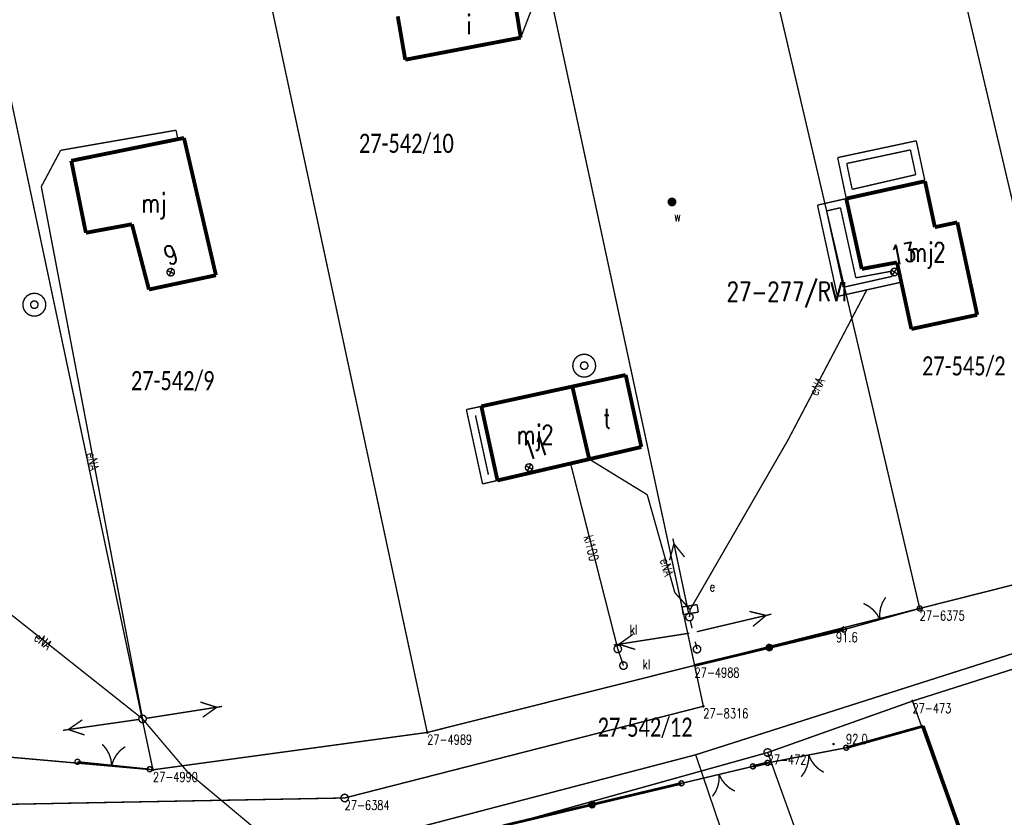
# Model space of a CAD drawing. Header units: metres. Extents: x 7542868 to 7543897, y 5828496 to 5830561.
# Tile 69 of 122: x 7543310 to 7543374, y 5830235 to 5830287. Entities that reach past the tile are written whole.
import ezdxf
from ezdxf.enums import TextEntityAlignment as Align

# ---------------------------------------------------------------- set-up
doc = ezdxf.new("R2010")
doc.units = ezdxf.units.M
doc.header["$MEASUREMENT"] = 0
for name, color, linetype in [('ADRESY_EADTD_T_0', 7, 'Continuous'), ('ADRESY_EAPADR_T_0', 7, 'Continuous'), ('BDOT500_KTOK_L_1', 7, 'Continuous'), ('BDOT500_KTOK_L_4', 7, 'Continuous'), ('BDOT500_RTPW_T_0', 7, 'Continuous'), ('BUDYNKI_EGBB_E_T_0', 7, 'Continuous'), ('BUDYNKI_EGBB_L_0', 7, 'Continuous'), ('BUDYNKI_EGBE_L_0', 7, 'Continuous'), ('GESUT_SUPE_E_T_3', 7, 'Continuous'), ('GESUT_SUPE_L_3', 7, 'Continuous'), ('GESUT_SUPK_E_T_1', 7, 'Continuous'), ('GESUT_SUPK_L_1', 7, 'Continuous'), ('GESUT_SUPP_L_6', 7, 'Continuous'), ('GESUT_SUSM_L_4', 7, 'Continuous'), ('GESUT_SUSM_T_3', 7, 'Continuous'), ('GESUT_SUUE_E_T_2', 7, 'Continuous'), ('GESUT_SUUE_T_3', 7, 'Continuous'), ('GESUT_SUUK_E_T_3', 7, 'Continuous'), ('GESUT_SUUK_T_2', 7, 'Continuous'), ('GESUT_SUUK_T_4', 7, 'Continuous'), ('GESUT_SUUW_E_T_8', 7, 'Continuous'), ('GESUT_SUUW_T_1', 7, 'Continuous'), ('GESUT_SUUW_T_11', 7, 'Continuous'), ('GLOWNA_BAZA_DZIALKI', 7, 'Continuous'), ('GLOWNA_BAZA_NUMERY_PUNKTOW', 7, 'Continuous'), ('GLOWNA_BAZA_PUNKTY', 7, 'Continuous'), ('SZUMIN_511-1_DROGA_POM_UZUPEL__', 7, 'Continuous')]:
    doc.layers.add(name, color=color, linetype=linetype)
doc.layers.add('Numery_dzialek', color=7, linetype='Continuous', lineweight=13)
doc.styles.add('Legend', font='calibri.ttf')
doc.styles.add('STYL_ARIAL', font='simplex', dxfattribs={"width": 0.75, "oblique": 0.1})

msp = doc.modelspace()

# ---------------------------------------------------------------- linework, layer by layer
at = {"layer": 'ADRESY_EAPADR_T_0', "color": 7, "const_width": 0.09}
for points in [[(7543319.7539, 5830270.7782), (7543319.8945, 5830270.787), (7543320.0175, 5830270.7184), (7543320.0839, 5830270.5942), (7543320.0726, 5830270.4538), (7543319.9872, 5830270.3418), (7543319.8548, 5830270.2937), (7543319.7174, 5830270.3249), (7543319.6187, 5830270.4254), (7543319.59, 5830270.5633), (7543319.6404, 5830270.6948), (7543319.7539, 5830270.7782)], [(7543320.0656, 5830270.4374), (7543319.6127, 5830270.6491)], [(7543319.7333, 5830270.3168), (7543319.9451, 5830270.7697)], [(7543367.0456, 5830270.7972), (7543367.1861, 5830270.7857), (7543367.298, 5830270.7002), (7543367.3459, 5830270.5678), (7543367.3146, 5830270.4304), (7543367.214, 5830270.3318), (7543367.0761, 5830270.3032), (7543366.9446, 5830270.3537), (7543366.8613, 5830270.4673), (7543366.8526, 5830270.6079), (7543366.9214, 5830270.7309), (7543367.0456, 5830270.7972)], [(7543367.3053, 5830270.4152), (7543366.8874, 5830270.6896)], [(7543366.9592, 5830270.3434), (7543367.2336, 5830270.7613)], [(7543343.1635, 5830258.0218), (7543343.3043, 5830258.0263), (7543343.4252, 5830257.954), (7543343.4878, 5830257.8279), (7543343.4723, 5830257.6879), (7543343.3835, 5830257.5785), (7543343.2497, 5830257.5344), (7543343.1134, 5830257.5697), (7543343.0177, 5830257.6731), (7543342.9932, 5830257.8118), (7543343.0475, 5830257.9418), (7543343.1635, 5830258.0218)], [(7543343.4648, 5830257.6717), (7543343.0185, 5830257.8969)], [(7543343.129, 5830257.5612), (7543343.3543, 5830258.0075)]]:
    msp.add_lwpolyline(points, dxfattribs=at)
at = {"layer": 'BDOT500_KTOK_L_1', "color": 7, "const_width": 0.09}
for points in [[(7543366.1508, 5830247.8543), (7543366.1363, 5830248.238), (7543366.1954, 5830248.6175), (7543366.326, 5830248.9786), (7543366.5232, 5830249.3082)], [(7543365.0785, 5830248.9044), (7543365.418, 5830248.7249), (7543365.7169, 5830248.4837), (7543365.9642, 5830248.1899), (7543366.1508, 5830247.8543)], [(7543366.8731, 5830248.0561), (7543368.7497, 5830248.5806)], [(7543368.6152, 5830248.4766), (7543368.5798, 5830248.5874), (7543368.6239, 5830248.695), (7543368.7269, 5830248.749), (7543368.8405, 5830248.7243), (7543368.9116, 5830248.6323), (7543368.9069, 5830248.5161), (7543368.8287, 5830248.4301), (7543368.7134, 5830248.4145), (7543368.6152, 5830248.4766)], [(7543365.4284, 5830247.6524), (7543366.8731, 5830248.0561)], [(7543363.6581, 5830247.0913), (7543363.6228, 5830247.2021), (7543363.6669, 5830247.3097), (7543363.7699, 5830247.3637), (7543363.8835, 5830247.339), (7543363.9546, 5830247.2469), (7543363.9499, 5830247.1308), (7543363.8717, 5830247.0447), (7543363.7564, 5830247.0292), (7543363.6581, 5830247.0913)], [(7543363.7926, 5830247.1953), (7543365.6692, 5830247.7197)], [(7543315.3713, 5830239.7054), (7543315.6212, 5830239.4139), (7543315.8109, 5830239.0799), (7543315.9332, 5830238.7159), (7543315.9837, 5830238.3352)], [(7543315.9837, 5830238.3352), (7543316.1109, 5830238.6975), (7543316.3051, 5830239.0289), (7543316.559, 5830239.317), (7543316.8633, 5830239.5512)], [(7543363.817, 5830239.3781), (7543363.7817, 5830239.4889), (7543363.8258, 5830239.5964), (7543363.9287, 5830239.6505), (7543364.0424, 5830239.6257), (7543364.1135, 5830239.5337), (7543364.1088, 5830239.4175), (7543364.0305, 5830239.3315), (7543363.9153, 5830239.3159), (7543363.817, 5830239.3781)], [(7543360.7663, 5830238.8675), (7543358.8084, 5830238.4898)], [(7543362.2391, 5830239.1517), (7543360.7663, 5830238.8675)], [(7543361.5027, 5830239.0096), (7543361.4857, 5830238.6259), (7543361.3957, 5830238.2526), (7543361.236, 5830237.9034), (7543361.0125, 5830237.5911)], [(7543362.4854, 5830237.8752), (7543362.1618, 5830238.0819), (7543361.8836, 5830238.3467), (7543361.6612, 5830238.6598), (7543361.5027, 5830239.0096)], [(7543363.9515, 5830239.482), (7543361.9936, 5830239.1043)], [(7543313.6164, 5830238.462), (7543313.5811, 5830238.5728), (7543313.6252, 5830238.6804), (7543313.7282, 5830238.7345), (7543313.8418, 5830238.7097), (7543313.9129, 5830238.6177), (7543313.9082, 5830238.5015), (7543313.83, 5830238.4155), (7543313.7147, 5830238.3999), (7543313.6164, 5830238.462)], [(7543313.7509, 5830238.566), (7543315.4863, 5830238.3866)], [(7543315.2376, 5830238.4123), (7543316.7297, 5830238.2581)], [(7543316.7297, 5830238.2581), (7543318.4651, 5830238.0787)], [(7543318.3306, 5830237.9748), (7543318.2952, 5830238.0856), (7543318.3393, 5830238.1932), (7543318.4423, 5830238.2472), (7543318.5559, 5830238.2224), (7543318.627, 5830238.1304), (7543318.6223, 5830238.0142), (7543318.5441, 5830237.9282), (7543318.4288, 5830237.9127), (7543318.3306, 5830237.9748)], [(7543357.8589, 5830238.2641), (7543356.132, 5830237.8536)], [(7543357.7244, 5830238.1601), (7543357.689, 5830238.2709), (7543357.7332, 5830238.3785), (7543357.8361, 5830238.4326), (7543357.9498, 5830238.4078), (7543358.0209, 5830238.3158), (7543358.0162, 5830238.1996), (7543357.9379, 5830238.1136), (7543357.8227, 5830238.098), (7543357.7244, 5830238.1601)], [(7543358.6739, 5830238.3858), (7543358.6385, 5830238.4966), (7543358.6827, 5830238.6042), (7543358.7856, 5830238.6583), (7543358.8992, 5830238.6335), (7543358.9704, 5830238.5415), (7543358.9657, 5830238.4253), (7543358.8874, 5830238.3393), (7543358.7722, 5830238.3237), (7543358.6739, 5830238.3858)], [(7543356.3753, 5830237.9114), (7543354.9159, 5830237.5645)], [(7543355.6456, 5830237.738), (7543355.645, 5830237.3539), (7543355.5711, 5830236.9771), (7543355.4265, 5830236.6213), (7543355.2166, 5830236.2997)], [(7543356.6759, 5830236.6466), (7543356.3437, 5830236.8394), (7543356.0545, 5830237.092), (7543355.8189, 5830237.3953), (7543355.6456, 5830237.738)], [(7543353.0545, 5830237.05), (7543353.0192, 5830237.1608), (7543353.0633, 5830237.2684), (7543353.1663, 5830237.3225), (7543353.2799, 5830237.2977), (7543353.351, 5830237.2057), (7543353.3463, 5830237.0895), (7543353.2681, 5830237.0035), (7543353.1528, 5830236.9879), (7543353.0545, 5830237.05)], [(7543354.9159, 5830237.5645), (7543353.189, 5830237.154)]]:
    msp.add_lwpolyline(points, dxfattribs=at)
at = {"layer": 'BDOT500_KTOK_L_4', "color": 7, "const_width": 0.175}
for points in [[(7543358.923, 5830246.0265), (7543363.7926, 5830247.1953)], [(7543354.0533, 5830244.8576), (7543358.923, 5830246.0265)], [(7543358.7885, 5830245.9225), (7543358.7531, 5830246.0333), (7543358.7972, 5830246.1409), (7543358.9002, 5830246.1949), (7543359.0138, 5830246.1701), (7543359.0849, 5830246.0781), (7543359.0803, 5830245.9619), (7543359.002, 5830245.8759), (7543358.8868, 5830245.8604), (7543358.7885, 5830245.9225)], [(7543363.9515, 5830239.482), (7543368.9961, 5830240.8968)], [(7543368.9961, 5830240.8968), (7543371.4909, 5830233.8909)], [(7543357.8589, 5830238.2641), (7543358.8084, 5830238.4898)], [(7543347.3517, 5830235.7664), (7543353.189, 5830237.154)], [(7543341.5144, 5830234.3787), (7543347.3517, 5830235.7664)], [(7543347.2172, 5830235.6624), (7543347.1818, 5830235.7732), (7543347.226, 5830235.8808), (7543347.3289, 5830235.9348), (7543347.4425, 5830235.9101), (7543347.5137, 5830235.818), (7543347.509, 5830235.7019), (7543347.4307, 5830235.6158), (7543347.3155, 5830235.6003), (7543347.2172, 5830235.6624)]]:
    msp.add_lwpolyline(points, dxfattribs=at)
at = {"layer": 'BDOT500_RTPW_T_0', "color": 7, "const_width": 0.075}
for points in [[(7543362.6255, 5830246.8873), (7543362.6123, 5830246.8555), (7543362.5805, 5830246.8423), (7543362.5487, 5830246.8555), (7543362.5355, 5830246.8873), (7543362.5487, 5830246.9192), (7543362.5805, 5830246.9323), (7543362.6123, 5830246.9192), (7543362.6255, 5830246.8873)], [(7543363.1655, 5830239.72), (7543363.1523, 5830239.6882), (7543363.1205, 5830239.675), (7543363.0887, 5830239.6882), (7543363.0755, 5830239.72), (7543363.0887, 5830239.7518), (7543363.1205, 5830239.765), (7543363.1523, 5830239.7518), (7543363.1655, 5830239.72)]]:
    msp.add_lwpolyline(points, dxfattribs=at)
at = {"layer": 'BUDYNKI_EGBB_L_0', "color": 34, "const_width": 0.25}
for points in [[(7543341.9018, 5830290.76), (7543342.696, 5830285.8647)], [(7543335.1549, 5830284.422), (7543334.665, 5830287.259)], [(7543342.696, 5830285.8647), (7543335.1549, 5830284.422)], [(7543313.3454, 5830277.8211), (7543320.7062, 5830279.3125)], [(7543320.7062, 5830279.3125), (7543322.791, 5830270.3438)], [(7543314.2983, 5830273.117), (7543313.3454, 5830277.8211)], [(7543363.9525, 5830275.3512), (7543369.0954, 5830276.4872)], [(7543369.0954, 5830276.4872), (7543369.738, 5830273.484)], [(7543364.963, 5830270.756), (7543363.9525, 5830275.3512)], [(7543317.307, 5830273.6761), (7543314.2983, 5830273.117)], [(7543318.4168, 5830269.4132), (7543317.307, 5830273.6761)], [(7543369.738, 5830273.484), (7543371.204, 5830273.799)], [(7543371.204, 5830273.799), (7543372.504, 5830267.757)], [(7543367.266, 5830271.183), (7543364.963, 5830270.756)], [(7543368.202, 5830266.832), (7543367.266, 5830271.183)], [(7543322.791, 5830270.3438), (7543318.4168, 5830269.4132)], [(7543372.504, 5830267.757), (7543368.202, 5830266.832)], [(7543349.5505, 5830263.8292), (7543346.0652, 5830263.0748)], [(7543349.5505, 5830263.8292), (7543350.5734, 5830259.1256)], [(7543346.0652, 5830263.0748), (7543340.1233, 5830261.7832)], [(7543346.0652, 5830263.0748), (7543347.1684, 5830258.3317)], [(7543341.1772, 5830256.9398), (7543340.1233, 5830261.7832)], [(7543347.1684, 5830258.3317), (7543350.5734, 5830259.1256)], [(7543341.1772, 5830256.9398), (7543347.1684, 5830258.3317)]]:
    msp.add_lwpolyline(points, dxfattribs=at)
at = {"layer": 'BUDYNKI_EGBE_L_0', "color": 7, "const_width": 0.09}
for points in [[(7543363.3919, 5830278.0291), (7543368.5251, 5830279.125)], [(7543368.5251, 5830279.125), (7543369.0831, 5830276.5385)], [(7543363.9833, 5830277.6441), (7543368.1416, 5830278.5318)], [(7543368.1416, 5830278.5318), (7543368.4905, 5830276.9146)], [(7543363.9525, 5830275.3512), (7543363.3919, 5830278.0291)], [(7543364.3372, 5830275.9535), (7543363.9833, 5830277.6441)], [(7543368.4905, 5830276.9146), (7543364.3372, 5830275.9535)], [(7543369.0831, 5830276.5385), (7543363.9525, 5830275.3512)], [(7543362.074, 5830274.9246), (7543363.9525, 5830275.3512)], [(7543363.3747, 5830268.9597), (7543362.074, 5830274.9246)], [(7543363.9525, 5830275.3512), (7543364.963, 5830270.756)], [(7543362.6681, 5830274.5468), (7543363.5723, 5830274.7521)], [(7543363.7562, 5830269.5573), (7543362.6681, 5830274.5468)], [(7543363.5723, 5830274.7521), (7543364.5786, 5830270.1762)], [(7543364.963, 5830270.756), (7543367.266, 5830271.183)], [(7543367.266, 5830271.183), (7543367.5439, 5830269.8914)], [(7543364.5786, 5830270.1762), (7543366.8794, 5830270.6028)], [(7543366.8794, 5830270.6028), (7543366.9507, 5830270.2712)], [(7543367.5439, 5830269.8914), (7543363.3747, 5830268.9597)], [(7543366.9507, 5830270.2712), (7543363.7562, 5830269.5573)], [(7543339.145, 5830261.57), (7543340.1233, 5830261.7832)], [(7543340.202, 5830256.713), (7543339.145, 5830261.57)], [(7543340.1233, 5830261.7832), (7543341.1772, 5830256.9398)], [(7543339.7399, 5830261.1879), (7543339.7411, 5830261.1882)], [(7543340.5827, 5830257.3149), (7543339.7399, 5830261.1879)], [(7543339.7411, 5830261.1882), (7543340.5838, 5830257.3151)], [(7543341.1772, 5830256.9398), (7543340.202, 5830256.713)], [(7543340.5838, 5830257.3151), (7543340.5827, 5830257.3149)]]:
    msp.add_lwpolyline(points, dxfattribs=at)
at = {"layer": 'GESUT_SUPE_L_3', "color": 1, "const_width": 0.09}
for points in [[(7543342.696, 5830285.8647), (7543346.8153, 5830296.6128)], [(7543312.6526, 5830278.5044), (7543320.1873, 5830279.8162)], [(7543320.1873, 5830279.8162), (7543320.3164, 5830279.1792)], [(7543311.3889, 5830276.1352), (7543312.6526, 5830278.5044)], [(7543318.0021, 5830241.366), (7543311.3889, 5830276.1352)], [(7543360.1418, 5830259.5723), (7543365.2988, 5830269.3971)], [(7543353.7579, 5830248.5061), (7543360.1418, 5830259.5723)], [(7543347.1684, 5830258.3317), (7543350.9552, 5830256.0078)], [(7543350.9552, 5830256.0078), (7543352.76, 5830249.6094)], [(7543318.0021, 5830241.366), (7543301.0559, 5830254.81)], [(7543353.6597, 5830248.2604), (7543352.6274, 5830253.1527)], [(7543352.4169, 5830251.7285), (7543352.6997, 5830252.8102)], [(7543353.3954, 5830251.935), (7543352.6997, 5830252.8102)], [(7543352.76, 5830249.6094), (7543353.7579, 5830248.5061)], [(7543353.7113, 5830248.0157), (7543353.7579, 5830248.5061)], [(7543354.1938, 5830247.0592), (7543359.0601, 5830248.2076)], [(7543357.6314, 5830248.3841), (7543358.7195, 5830248.1272)], [(7543357.8611, 5830247.4109), (7543358.7195, 5830248.1272)], [(7543348.7638, 5830246.1886), (7543353.7035, 5830246.963)], [(7543349.1096, 5830246.2428), (7543350.0201, 5830246.8917)], [(7543349.1096, 5830246.2428), (7543350.175, 5830245.9038)], [(7543318.2491, 5830241.4047), (7543323.1887, 5830242.1791)], [(7543321.7776, 5830242.464), (7543322.843, 5830242.1249)], [(7543321.9325, 5830241.4761), (7543322.843, 5830242.1249)], [(7543312.8055, 5830240.6191), (7543317.7546, 5830241.3305)], [(7543313.1519, 5830240.6689), (7543314.0706, 5830241.3061)], [(7543318.0021, 5830241.366), (7543320.9669, 5830237.8661)], [(7543313.1519, 5830240.6689), (7543314.2129, 5830240.3163)], [(7543320.9669, 5830237.8661), (7543329.1156, 5830231.0519)]]:
    msp.add_lwpolyline(points, dxfattribs=at)
at = {"layer": 'GESUT_SUPK_L_1', "color": 34, "const_width": 0.09}
for points in [[(7543349.0351, 5830245.9329), (7543345.9501, 5830258.0487)], [(7543345.9501, 5830258.0487), (7543349.0351, 5830245.9329)], [(7543349.4027, 5830244.8453), (7543349.0351, 5830245.9329)], [(7543349.0351, 5830245.9329), (7543349.4027, 5830244.8453)]]:
    msp.add_lwpolyline(points, dxfattribs=at)
at = {"layer": 'GESUT_SUPP_L_6', "color": 30, "const_width": 0.09}
for points in [[(7543354.1202, 5830239.0207), (7543392.495, 5830251.2702)], [(7543324.1873, 5830231.1875), (7543354.1202, 5830239.0207)], [(7543354.1202, 5830239.0207), (7543363.8053, 5830210.503)]]:
    msp.add_lwpolyline(points, dxfattribs=at)
at = {"layer": 'GESUT_SUSM_L_4', "color": 7, "const_width": 0.09}
for points in [[(7543353.5135, 5830247.8629), (7543353.4622, 5830247.9941), (7543353.49, 5830248.1322), (7543353.5881, 5830248.2333), (7543353.7253, 5830248.2654), (7543353.858, 5830248.2182), (7543353.9441, 5830248.1067), (7543353.9564, 5830247.9664), (7543353.8908, 5830247.8417), (7543353.7682, 5830247.7723), (7543353.6275, 5830247.7802), (7543353.5135, 5830247.8629)], [(7543353.7687, 5830247.7724), (7543353.8835, 5830247.2858)], [(7543354.0082, 5830245.766), (7543353.9569, 5830245.8972), (7543353.9847, 5830246.0353), (7543354.0828, 5830246.1364), (7543354.22, 5830246.1685), (7543354.3527, 5830246.1213), (7543354.4388, 5830246.0098), (7543354.451, 5830245.8695), (7543354.3854, 5830245.7448), (7543354.2629, 5830245.6754), (7543354.1222, 5830245.6833), (7543354.0082, 5830245.766)], [(7543354.0912, 5830246.4055), (7543354.206, 5830245.9189)]]:
    msp.add_lwpolyline(points, dxfattribs=at)
at = {"layer": 'GESUT_SUSM_T_3', "color": 7, "const_width": 0.09}
msp.add_lwpolyline([(7543318.0021, 5830241.616), (7543318.1373, 5830241.5763), (7543318.2295, 5830241.4699), (7543318.2495, 5830241.3304), (7543318.191, 5830241.2023), (7543318.0725, 5830241.1261), (7543317.9317, 5830241.1261), (7543317.8132, 5830241.2023), (7543317.7546, 5830241.3304), (7543317.7747, 5830241.4699), (7543317.8669, 5830241.5763), (7543318.0021, 5830241.616)], dxfattribs=at)
at = {"layer": 'GESUT_SUUE_T_3', "color": 7, "const_width": 0.09}
for points in [[(7543354.2122, 5830248.8319), (7543353.2247, 5830248.6741)], [(7543353.2247, 5830248.6741), (7543353.3036, 5830248.1804)], [(7543354.2911, 5830248.3382), (7543354.2122, 5830248.8319)], [(7543353.3036, 5830248.1804), (7543354.2911, 5830248.3382)]]:
    msp.add_lwpolyline(points, dxfattribs=at)
at = {"layer": 'GESUT_SUUK_T_2', "color": 34, "const_width": 0.09}
for points in [[(7543349.0351, 5830246.1829), (7543349.1702, 5830246.1432), (7543349.2625, 5830246.0367), (7543349.2825, 5830245.8973), (7543349.224, 5830245.7691), (7543349.1055, 5830245.693), (7543348.9646, 5830245.693), (7543348.8461, 5830245.7691), (7543348.7876, 5830245.8973), (7543348.8077, 5830246.0367), (7543348.8999, 5830246.1432), (7543349.0351, 5830246.1829)], [(7543349.4027, 5830245.0953), (7543349.5379, 5830245.0556), (7543349.6301, 5830244.9491), (7543349.6502, 5830244.8097), (7543349.5916, 5830244.6815), (7543349.4731, 5830244.6054), (7543349.3323, 5830244.6054), (7543349.2138, 5830244.6815), (7543349.1552, 5830244.8097), (7543349.1753, 5830244.9491), (7543349.2675, 5830245.0556), (7543349.4027, 5830245.0953)]]:
    msp.add_lwpolyline(points, dxfattribs=at)
at = {"layer": 'GESUT_SUUK_T_4', "color": 7, "const_width": 0.09}
for points in [[(7543349.0351, 5830246.1829), (7543349.1702, 5830246.1432), (7543349.2625, 5830246.0367), (7543349.2825, 5830245.8973), (7543349.224, 5830245.7691), (7543349.1055, 5830245.693), (7543348.9646, 5830245.693), (7543348.8461, 5830245.7691), (7543348.7876, 5830245.8973), (7543348.8077, 5830246.0367), (7543348.8999, 5830246.1432), (7543349.0351, 5830246.1829)], [(7543349.4027, 5830245.0953), (7543349.5379, 5830245.0556), (7543349.6301, 5830244.9491), (7543349.6502, 5830244.8097), (7543349.5916, 5830244.6815), (7543349.4731, 5830244.6054), (7543349.3323, 5830244.6054), (7543349.2138, 5830244.6815), (7543349.1552, 5830244.8097), (7543349.1753, 5830244.9491), (7543349.2675, 5830245.0556), (7543349.4027, 5830245.0953)]]:
    msp.add_lwpolyline(points, dxfattribs=at)
at = {"layer": 'GESUT_SUUW_T_1', "color": 7, "const_width": 0.09}
for points in [[(7543310.9326, 5830269.1709), (7543311.1761, 5830269.1302), (7543311.3932, 5830269.0127), (7543311.5605, 5830268.8311), (7543311.6596, 5830268.605), (7543311.68, 5830268.3589), (7543311.6194, 5830268.1196), (7543311.4844, 5830267.9129), (7543311.2895, 5830267.7613), (7543311.056, 5830267.6811), (7543310.8091, 5830267.6811), (7543310.5756, 5830267.7613), (7543310.3808, 5830267.9129), (7543310.2458, 5830268.1196), (7543310.1851, 5830268.3589), (7543310.2055, 5830268.605), (7543310.3047, 5830268.8311), (7543310.4719, 5830269.0127), (7543310.6891, 5830269.1302), (7543310.9326, 5830269.1709)], [(7543310.9326, 5830268.6709), (7543311.0677, 5830268.6312), (7543311.16, 5830268.5247), (7543311.18, 5830268.3853), (7543311.1215, 5830268.2572), (7543311.003, 5830268.181), (7543310.8621, 5830268.181), (7543310.7436, 5830268.2572), (7543310.6851, 5830268.3853), (7543310.7052, 5830268.5247), (7543310.7974, 5830268.6312), (7543310.9326, 5830268.6709)], [(7543346.8397, 5830265.1889), (7543347.0832, 5830265.1482), (7543347.3004, 5830265.0307), (7543347.4676, 5830264.8491), (7543347.5668, 5830264.623), (7543347.5871, 5830264.3769), (7543347.5265, 5830264.1376), (7543347.3915, 5830263.9309), (7543347.1967, 5830263.7793), (7543346.9631, 5830263.6991), (7543346.7163, 5830263.6991), (7543346.4827, 5830263.7793), (7543346.2879, 5830263.9309), (7543346.1529, 5830264.1376), (7543346.0923, 5830264.3769), (7543346.1126, 5830264.623), (7543346.2118, 5830264.8491), (7543346.379, 5830265.0307), (7543346.5962, 5830265.1482), (7543346.8397, 5830265.1889)], [(7543346.8397, 5830264.6889), (7543346.9749, 5830264.6492), (7543347.0671, 5830264.5427), (7543347.0872, 5830264.4033), (7543347.0286, 5830264.2752), (7543346.9101, 5830264.199), (7543346.7693, 5830264.199), (7543346.6508, 5830264.2752), (7543346.5922, 5830264.4033), (7543346.6123, 5830264.5427), (7543346.7045, 5830264.6492), (7543346.8397, 5830264.6889)]]:
    msp.add_lwpolyline(points, dxfattribs=at)
at = {"layer": 'GESUT_SUUW_T_11', "color": 7, "const_width": 0.09}
for points in [[(7543352.5723, 5830275.3819), (7543352.7074, 5830275.3422), (7543352.7997, 5830275.2358), (7543352.8197, 5830275.0963), (7543352.7612, 5830274.9682), (7543352.6427, 5830274.892), (7543352.5018, 5830274.892), (7543352.3833, 5830274.9682), (7543352.3248, 5830275.0963), (7543352.3448, 5830275.2358), (7543352.4371, 5830275.3422), (7543352.5723, 5830275.3819)], [(7543352.5723, 5830275.3569), (7543352.7045, 5830275.3139), (7543352.7862, 5830275.2014), (7543352.7862, 5830275.0624), (7543352.7045, 5830274.9499), (7543352.5723, 5830274.9069), (7543352.44, 5830274.9499), (7543352.3583, 5830275.0624), (7543352.3583, 5830275.2014), (7543352.44, 5830275.3139), (7543352.5723, 5830275.3569)], [(7543352.5723, 5830275.3319), (7543352.7008, 5830275.2851), (7543352.7692, 5830275.1666), (7543352.7455, 5830275.0319), (7543352.6407, 5830274.944), (7543352.5039, 5830274.944), (7543352.399, 5830275.0319), (7543352.3753, 5830275.1666), (7543352.4437, 5830275.2851), (7543352.5723, 5830275.3319)], [(7543352.5723, 5830275.3069), (7543352.6847, 5830275.266), (7543352.7446, 5830275.1623), (7543352.7238, 5830275.0444), (7543352.6321, 5830274.9675), (7543352.5124, 5830274.9675), (7543352.4207, 5830275.0444), (7543352.3999, 5830275.1623), (7543352.4598, 5830275.266), (7543352.5723, 5830275.3069)], [(7543352.5723, 5830275.2819), (7543352.6783, 5830275.238), (7543352.7223, 5830275.1319), (7543352.6783, 5830275.0258), (7543352.5723, 5830274.9819), (7543352.4662, 5830275.0258), (7543352.4223, 5830275.1319), (7543352.4662, 5830275.238), (7543352.5723, 5830275.2819)], [(7543352.5723, 5830275.2569), (7543352.6606, 5830275.2203), (7543352.6973, 5830275.1319), (7543352.6606, 5830275.0435), (7543352.5723, 5830275.0069), (7543352.4839, 5830275.0435), (7543352.4473, 5830275.1319), (7543352.4839, 5830275.2203), (7543352.5723, 5830275.2569)], [(7543352.5723, 5830275.2319), (7543352.643, 5830275.2026), (7543352.6723, 5830275.1319), (7543352.643, 5830275.0612), (7543352.5723, 5830275.0319), (7543352.5015, 5830275.0612), (7543352.4723, 5830275.1319), (7543352.5015, 5830275.2026), (7543352.5723, 5830275.2319)], [(7543352.5723, 5830275.2069), (7543352.6253, 5830275.1849), (7543352.6473, 5830275.1319), (7543352.6253, 5830275.0789), (7543352.5723, 5830275.0569), (7543352.5192, 5830275.0789), (7543352.4973, 5830275.1319), (7543352.5192, 5830275.1849), (7543352.5723, 5830275.2069)], [(7543352.5723, 5830275.1819), (7543352.6076, 5830275.1673), (7543352.6223, 5830275.1319), (7543352.6076, 5830275.0966), (7543352.5723, 5830275.0819), (7543352.5369, 5830275.0966), (7543352.5223, 5830275.1319), (7543352.5369, 5830275.1673), (7543352.5723, 5830275.1819)], [(7543352.5723, 5830275.1569), (7543352.5899, 5830275.1496), (7543352.5973, 5830275.1319), (7543352.5899, 5830275.1142), (7543352.5723, 5830275.1069), (7543352.5546, 5830275.1142), (7543352.5473, 5830275.1319), (7543352.5546, 5830275.1496), (7543352.5723, 5830275.1569)], [(7543352.5723, 5830275.1391), (7543352.5773, 5830275.137), (7543352.5794, 5830275.1319), (7543352.5773, 5830275.1269), (7543352.5723, 5830275.1248), (7543352.5672, 5830275.1269), (7543352.5651, 5830275.1319), (7543352.5672, 5830275.137), (7543352.5723, 5830275.1391)]]:
    msp.add_lwpolyline(points, dxfattribs=at)
at = {"layer": 'GLOWNA_BAZA_DZIALKI', "color": 92, "lineweight": 20, "const_width": 0.09}
for points in [[(7543380.38, 5830251.52), (7543369.65, 5830297.06)], [(7543368.75, 5830248.58), (7543357.89, 5830294.96)], [(7543354.05, 5830244.86), (7543343.81, 5830292.44)], [(7543336.59, 5830240.48), (7543325.7, 5830291.27)], [(7543318.68, 5830238.04), (7543307.64, 5830290.18)], [(7543368.75, 5830248.58), (7543380.38, 5830251.52)], [(7543354.05, 5830244.86), (7543368.75, 5830248.58)], [(7543384.27, 5830247.62), (7543368.28, 5830242.53)], [(7543336.59, 5830240.48), (7543354.05, 5830244.86)], [(7543354.62, 5830242.19), (7543354.05, 5830244.86)], [(7543331.2, 5830236.2), (7543354.62, 5830242.19)], [(7543368.28, 5830242.53), (7543358.82, 5830239.17)], [(7543420.32, 5830097.02), (7543368.28, 5830242.53)], [(7543318.68, 5830238.04), (7543336.59, 5830240.48)], [(7543300.25, 5830239.67), (7543318.68, 5830238.04)], [(7543358.82, 5830239.17), (7543341.58, 5830234.36)], [(7543375.78, 5830192.07), (7543358.82, 5830239.17)], [(7543301.04, 5830235.63), (7543331.2, 5830236.2)]]:
    msp.add_lwpolyline(points, dxfattribs=at)
at = {"layer": 'GLOWNA_BAZA_PUNKTY', "color": 7, "const_width": 0.09}
for points in [[(7543368.75, 5830248.625), (7543368.7818, 5830248.6118), (7543368.795, 5830248.58), (7543368.7818, 5830248.5482), (7543368.75, 5830248.535), (7543368.7182, 5830248.5482), (7543368.705, 5830248.58), (7543368.7182, 5830248.6118), (7543368.75, 5830248.625)], [(7543354.05, 5830244.905), (7543354.0818, 5830244.8918), (7543354.095, 5830244.86), (7543354.0818, 5830244.8282), (7543354.05, 5830244.815), (7543354.0182, 5830244.8282), (7543354.005, 5830244.86), (7543354.0182, 5830244.8918), (7543354.05, 5830244.905)], [(7543354.62, 5830242.235), (7543354.6518, 5830242.2218), (7543354.665, 5830242.19), (7543354.6518, 5830242.1582), (7543354.62, 5830242.145), (7543354.5882, 5830242.1582), (7543354.575, 5830242.19), (7543354.5882, 5830242.2218), (7543354.62, 5830242.235)], [(7543368.28, 5830242.575), (7543368.3118, 5830242.5618), (7543368.325, 5830242.53), (7543368.3118, 5830242.4982), (7543368.28, 5830242.485), (7543368.2482, 5830242.4982), (7543368.235, 5830242.53), (7543368.2482, 5830242.5618), (7543368.28, 5830242.575)], [(7543336.59, 5830240.525), (7543336.6218, 5830240.5118), (7543336.635, 5830240.48), (7543336.6218, 5830240.4482), (7543336.59, 5830240.435), (7543336.5582, 5830240.4482), (7543336.545, 5830240.48), (7543336.5582, 5830240.5118), (7543336.59, 5830240.525)], [(7543358.82, 5830239.42), (7543358.9552, 5830239.3803), (7543359.0474, 5830239.2739), (7543359.0675, 5830239.1344), (7543359.0089, 5830239.0063), (7543358.8904, 5830238.9301), (7543358.7496, 5830238.9301), (7543358.6311, 5830239.0063), (7543358.5725, 5830239.1344), (7543358.5926, 5830239.2739), (7543358.6848, 5830239.3803), (7543358.82, 5830239.42)], [(7543318.68, 5830238.085), (7543318.7118, 5830238.0718), (7543318.725, 5830238.04), (7543318.7118, 5830238.0082), (7543318.68, 5830237.995), (7543318.6482, 5830238.0082), (7543318.635, 5830238.04), (7543318.6482, 5830238.0718), (7543318.68, 5830238.085)], [(7543331.2, 5830236.45), (7543331.3352, 5830236.4103), (7543331.4274, 5830236.3039), (7543331.4475, 5830236.1644), (7543331.3889, 5830236.0363), (7543331.2704, 5830235.9601), (7543331.1296, 5830235.9601), (7543331.0111, 5830236.0363), (7543330.9525, 5830236.1644), (7543330.9726, 5830236.3039), (7543331.0648, 5830236.4103), (7543331.2, 5830236.45)]]:
    msp.add_lwpolyline(points, dxfattribs=at)
at = {"layer": 'SZUMIN_511-1_DROGA_POM_UZUPEL__', "color": 3, "const_width": 0.09}
for points in [[(7543357.89, 5830294.96), (7543368.75, 5830248.58)], [(7543354.05, 5830244.86), (7543343.81, 5830292.44)], [(7543368.75, 5830248.58), (7543354.05, 5830244.86)], [(7543368.28, 5830242.53), (7543384.27, 5830247.62)], [(7543398.96, 5830156.73), (7543368.28, 5830242.53)]]:
    msp.add_lwpolyline(points, dxfattribs=at)
at = {"layer": 'SZUMIN_511-1_DROGA_POM_UZUPEL__', "color": 7, "const_width": 0.09}
for points in [[(7543368.75, 5830248.58), (7543357.89, 5830294.96)], [(7543343.81, 5830292.44), (7543354.05, 5830244.86)], [(7543380.38, 5830251.52), (7543368.75, 5830248.58)], [(7543354.05, 5830244.86), (7543368.75, 5830248.58)], [(7543384.27, 5830247.62), (7543368.28, 5830242.53)], [(7543354.05, 5830244.86), (7543336.59, 5830240.48)], [(7543368.28, 5830242.53), (7543358.82, 5830239.17)], [(7543368.28, 5830242.53), (7543398.96, 5830156.73)], [(7543336.59, 5830240.48), (7543318.68, 5830238.04)], [(7543318.68, 5830238.04), (7543300.25, 5830239.67)], [(7543358.82, 5830239.17), (7543341.58, 5830234.36)]]:
    msp.add_lwpolyline(points, dxfattribs=at)

# ---------------------------------------------------------------- texts
at = {"layer": 'ADRESY_EADTD_T_0', "color": 214, "style": 'STYL_ARIAL', "width": 0.75}
for s, rotation, p in [('9', 19.9391, (7543319.8155, 5830270.6085)), ('13', 11.7091, (7543367.0823, 5830270.6204)), ('11', 18.2191, (7543343.2199, 5830257.8503))]:
    msp.add_text(s, height=1.25, rotation=rotation, dxfattribs=at).set_placement(p, align=Align.BOTTOM_LEFT)
at = {"layer": 'BDOT500_RTPW_T_0', "color": 7, "style": 'STYL_ARIAL', "width": 0.75}
for s, p in [('91.6', (7543363.2876, 5830247.0075)), ('92.0', (7543363.9403, 5830240.3643))]:
    msp.add_text(s, height=0.625, dxfattribs=at).set_placement(p, align=Align.TOP_LEFT)
at = {"layer": 'BUDYNKI_EGBB_E_T_0', "color": 7, "style": 'STYL_ARIAL', "width": 0.75}
for s, p in [('i', (7543339.316, 5830286.7177)), ('mj', (7543318.7372, 5830275.063)), ('mj2', (7543369.2297, 5830271.8519)), ('t', (7543348.3365, 5830260.9861)), ('mj2', (7543343.6386, 5830259.9282))]:
    msp.add_text(s, height=1.25, dxfattribs=at).set_placement(p, align=Align.MIDDLE_CENTER)
at = {"layer": 'GESUT_SUPE_E_T_3', "color": 1, "style": 'STYL_ARIAL', "width": 0.75}
for rotation, p in [(62.3051, (7543362.0389, 5830263.0744)), (280.7691, (7543314.7497, 5830258.1867)), (285.7525, (7543352.238, 5830251.2682)), (321.5739, (7543311.5114, 5830246.4488))]:
    msp.add_text('eNA', height=0.625, rotation=rotation, dxfattribs=at).set_placement(p, align=Align.MIDDLE_CENTER)
at = {"layer": 'GESUT_SUPK_E_T_1', "color": 34, "style": 'STYL_ARIAL', "width": 0.75}
msp.add_text('kl100', height=0.625, rotation=284.2854, dxfattribs=at).set_placement((7543347.3032, 5830252.5233), align=Align.MIDDLE_CENTER)
at = {"layer": 'GESUT_SUUE_E_T_2', "color": 7, "style": 'STYL_ARIAL', "width": 0.75}
msp.add_text('e', height=0.625, dxfattribs=at).set_placement((7543355.0238, 5830250.3167), align=Align.TOP_LEFT)
at = {"layer": 'GESUT_SUUK_E_T_3', "color": 7, "style": 'STYL_ARIAL', "width": 0.75}
for p in [(7543349.8132, 5830246.6995), (7543350.6508, 5830244.4259)]:
    msp.add_text('kl', height=0.625, dxfattribs=at).set_placement(p, align=Align.BOTTOM_LEFT)
at = {"layer": 'GESUT_SUUW_E_T_8', "color": 7, "style": 'STYL_ARIAL', "width": 0.75}
msp.add_text('w', height=0.625, dxfattribs=at).set_placement((7543352.7117, 5830274.4895), align=Align.TOP_LEFT)
at = {"layer": 'GLOWNA_BAZA_NUMERY_PUNKTOW', "color": 7, "style": 'STYL_ARIAL', "width": 0.75}
for s, p in [('27-6375', (7543368.75, 5830248.4238)), ('27-4988', (7543354.05, 5830244.7038)), ('27-473', (7543368.28, 5830242.3738)), ('27-8316', (7543354.62, 5830242.0338)), ('27-4989', (7543336.59, 5830240.3238)), ('27-472', (7543358.82, 5830239.0137)), ('27-4990', (7543318.68, 5830237.8838)), ('27-6384', (7543331.2, 5830236.0438))]:
    msp.add_text(s, height=0.625, dxfattribs=at).set_placement(p, align=Align.TOP_LEFT)
at = {"layer": 'Numery_dzialek', "color": 92, "linetype": 'Continuous', "style": 'Legend', "width": 0.75}
for s, p in [('27-542/10', (7543332.13, 5830279.5875)), ('27-545/2', (7543368.9, 5830265.0475)), ('27-542/9', (7543317.24, 5830264.0875)), ('27-542/12', (7543347.72, 5830241.4475))]:
    msp.add_text(s, height=1.25, dxfattribs=at).set_placement(p, align=Align.TOP_LEFT)
at = {"layer": 'SZUMIN_511-1_DROGA_POM_UZUPEL__', "color": 3, "style": 'STYL_ARIAL', "width": 0.75}
msp.add_text('27-277/RVI', height=1.25, dxfattribs=at).set_placement((7543356.14, 5830269.8975), align=Align.TOP_LEFT)
at = {"layer": 'SZUMIN_511-1_DROGA_POM_UZUPEL__', "color": 7, "style": 'STYL_ARIAL', "width": 0.75}
msp.add_text('27-277/R', height=1.25, dxfattribs=at).set_placement((7543356.14, 5830269.8975), align=Align.TOP_LEFT)

doc.saveas('drawing.dxf')
